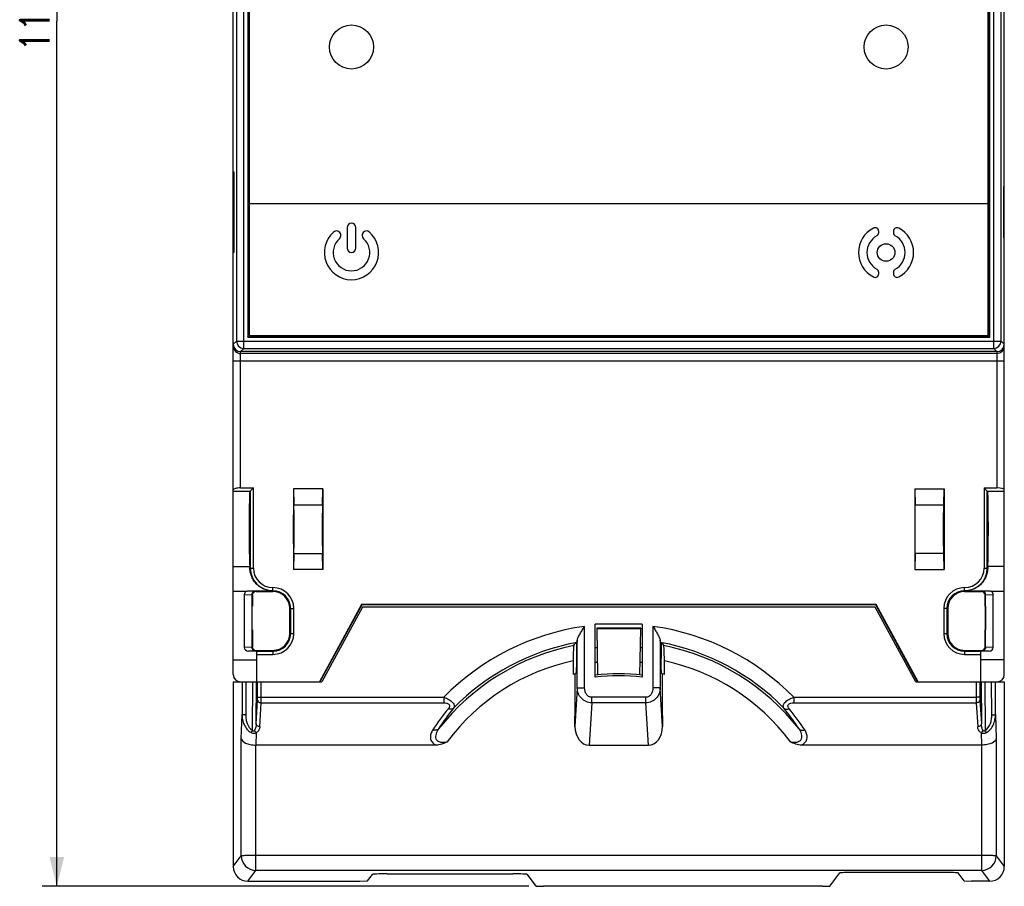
# Model space of a CAD drawing. Header units: millimetres. Extents: x 0 to 420, y 0 to 297.
# Tile 3 of 8: x 100 to 167, y 106 to 165. Entities that reach past the tile are written whole.
import ezdxf

# ---------------------------------------------------------------- set-up
doc = ezdxf.new("R2010")
doc.units = ezdxf.units.MM
doc.header["$LTSCALE"] = 23.1
doc.layers.get('0').update_dxf_attribs({"linetype": 'CONTINUOUS'})
doc.layers.add('02___PRT_ALL_AXES', color=7, linetype='CONTINUOUS')
doc.styles.get("Standard").update_dxf_attribs({"font": 'SIMPLEX.SHX', "width": 0.8})
doc.dimstyles.new('DIMSTYLE_1', dxfattribs={"dimtxt": 2, "dimasz": 2, "dimexe": 1, "dimexo": 1, "dimgap": 0.5, "dimtad": 1, "dimdec": 0, "dimdsep": 46, "dimtxsty": 'Standard', "dimblk": '_FILLED', "dimblk1": '_FILLED', "dimblk2": '_FILLED', "dimcen": 0.09, "dimazin": 2, "dimtp": 0.3, "dimtm": 0.3, "dimtfac": 1, "dimtdec": 0, "dimtofl": 0, "dimtmove": 0, "dimatfit": 3, "dimldrblk": '_FILLED', "dimfxl": 0, "dimtolj": 1, "dimarcsym": 0})

# ---------------------------------------------------------------- blocks, each defined once
blk = doc.blocks.new('_FILLED')
at = {"color": 0, "linetype": 'ByBlock'}
blk.add_solid([(0, 0), (-1, 0.25), (-1, -0.25)], dxfattribs=at)
blk = doc.blocks.new('*D1')
at = {"color": 8}
for p, q in [((126.119, 223.664), (101.727, 223.664)), ((102.727, 223.664), (102.727, 164.74)), ((102.727, 105.815), (102.727, 164.74)), ((134.872, 105.815), (101.727, 105.815))]:
    blk.add_line(p, q, dxfattribs=at)
at = {"color": 8, "xscale": 2, "yscale": 2, "zscale": 2}
for p, rotation in [((102.727, 223.664), 90), ((102.727, 105.815), 270)]:
    blk.add_blockref('_FILLED', p, dxfattribs=dict(at, rotation=rotation))
at = {"color": 8, "insert": (100.227, 164.74), "char_height": 2, "width": 4.8, "attachment_point": 2, "rotation": 90, "line_spacing_factor": 0.9}
blk.add_mtext('118', dxfattribs=at)

msp = doc.modelspace()

# ---------------------------------------------------------------- linework, layer by layer
at = {"color": 7}
for p, q in [((114.737, 120.24), (114.737, 209.24)), ((167.237, 120.24), (167.237, 209.24)), ((114.955, 186.521), (114.955, 142.958)), ((115.455, 142.458), (115.455, 187.021)), ((166.518, 142.458), (166.518, 187.021)), ((167.018, 142.958), (167.018, 186.521)), ((115.728, 186.248), (115.728, 143.231)), ((115.737, 186.24), (115.737, 143.24)), ((115.837, 143.34), (115.837, 186.14)), ((166.137, 143.34), (166.137, 186.14)), ((166.237, 143.24), (166.237, 186.24)), ((166.245, 143.231), (166.245, 186.248)), ((114.751, 148.99), (114.751, 154.49)), ((114.751, 154.49), (114.786, 154.49)), ((114.786, 154.49), (114.786, 148.99)), ((167.223, 153.49), (167.188, 153.49)), ((167.188, 153.49), (167.188, 149.99)), ((167.223, 149.99), (167.223, 153.49)), ((115.837, 152.33), (166.137, 152.33)), ((122.487, 150.69), (122.487, 149.29)), ((123.087, 149.29), (123.087, 150.69)), ((158.687, 150.346), (158.687, 150.431)), ((159.687, 150.431), (159.687, 150.346)), ((167.188, 149.99), (167.223, 149.99)), ((114.786, 148.99), (114.751, 148.99)), ((158.687, 147.548), (158.687, 147.633)), ((159.687, 147.633), (159.687, 147.548)), ((114.955, 142.958), (114.737, 142.74)), ((114.955, 142.958), (167.018, 142.958)), ((115.728, 143.231), (115.737, 143.24)), ((115.728, 143.231), (166.245, 143.231)), ((115.737, 143.24), (166.237, 143.24)), ((115.837, 143.34), (166.137, 143.34)), ((166.245, 143.231), (166.237, 143.24)), ((167.018, 142.958), (167.237, 142.74)), ((115.455, 142.458), (115.237, 142.24)), ((115.237, 132.954), (115.237, 142.24)), ((166.737, 142.24), (115.237, 142.24)), ((115.455, 142.458), (166.518, 142.458)), ((166.518, 142.458), (166.737, 142.24)), ((166.737, 142.24), (166.737, 132.954)), ((114.737, 141.609), (167.237, 141.609)), ((166.737, 142.109), (115.237, 142.109)), ((115.237, 132.954), (116.111, 132.954)), ((115.897, 132.741), (116.111, 132.954)), ((116.111, 127.49), (116.111, 132.954)), ((120.837, 132.89), (118.837, 132.89)), ((118.837, 132.89), (118.864, 131.788)), ((118.837, 132.89), (118.837, 127.39)), ((120.81, 131.788), (120.837, 132.89)), ((120.837, 132.89), (120.837, 127.39)), ((161.137, 132.89), (163.137, 132.89)), ((161.137, 132.89), (161.164, 131.788)), ((161.137, 132.89), (161.137, 127.39)), ((163.11, 131.788), (163.137, 132.89)), ((163.137, 132.89), (163.137, 127.39)), ((165.863, 132.954), (166.737, 132.954)), ((166.076, 132.741), (165.863, 132.954)), ((165.863, 132.954), (165.863, 127.49)), ((114.737, 132.74), (115.897, 132.74)), ((115.897, 132.741), (115.897, 127.49)), ((115.897, 132.741), (115.897, 132.74)), ((166.077, 132.74), (166.076, 132.741)), ((166.076, 127.49), (166.076, 132.741)), ((166.077, 132.74), (167.237, 132.74)), ((115.866, 131.809), (115.867, 131.809)), ((120.81, 131.788), (118.864, 131.788)), ((163.11, 131.788), (161.164, 131.788)), ((118.864, 128.492), (118.837, 127.39)), ((118.864, 128.492), (120.81, 128.492)), ((120.837, 127.39), (120.81, 128.492)), ((161.164, 128.492), (161.137, 127.39)), ((163.11, 128.492), (161.164, 128.492)), ((163.137, 127.39), (163.11, 128.492)), ((166.107, 128.47), (166.106, 128.47)), ((114.737, 127.6), (115.858, 127.6)), ((115.864, 127.49), (116.111, 127.49)), ((120.837, 127.39), (118.837, 127.39)), ((161.137, 127.39), (163.137, 127.39)), ((165.863, 127.49), (166.11, 127.49)), ((167.237, 127.6), (166.116, 127.6)), ((117.437, 125.89), (117.437, 126.164)), ((164.537, 125.89), (164.537, 126.164)), ((115.603, 125.89), (114.737, 125.89)), ((115.489, 125.69), (116.006, 125.672)), ((115.489, 125.69), (115.489, 122.09)), ((115.771, 125.938), (117.437, 125.938)), ((115.771, 125.938), (116.255, 125.921)), ((116.006, 125.67), (116.037, 125.64)), ((116.006, 125.67), (116.006, 122.109)), ((116.037, 125.64), (116.037, 124.89)), ((116.255, 125.921), (116.287, 125.89)), ((116.287, 125.89), (117.437, 125.89)), ((164.537, 125.938), (166.202, 125.938)), ((164.537, 125.89), (165.687, 125.89)), ((165.718, 125.921), (165.687, 125.89)), ((165.718, 125.921), (166.202, 125.938)), ((165.967, 125.67), (165.937, 125.64)), ((165.937, 124.89), (165.937, 125.64)), ((165.967, 125.672), (166.485, 125.69)), ((165.967, 122.109), (165.967, 125.67)), ((167.237, 125.89), (166.371, 125.89)), ((166.485, 122.09), (166.485, 125.69)), ((116.037, 124.89), (116.017, 124.89)), ((116.017, 123.29), (116.017, 124.89)), ((118.587, 124.74), (118.861, 124.74)), ((118.587, 123.04), (118.587, 124.74)), ((118.647, 123.04), (118.647, 124.74)), ((118.861, 123.04), (118.861, 124.74)), ((123.471, 125.017), (120.606, 119.74)), ((123.487, 124.99), (120.637, 119.74)), ((123.528, 124.84), (120.759, 119.74)), ((123.536, 124.84), (120.767, 119.74)), ((158.502, 125.017), (123.471, 125.017)), ((123.471, 125.017), (123.487, 124.99)), ((158.486, 124.99), (123.487, 124.99)), ((158.438, 124.84), (123.536, 124.84)), ((161.207, 119.74), (158.438, 124.84)), ((161.215, 119.74), (158.446, 124.84)), ((158.502, 125.017), (158.486, 124.99)), ((161.337, 119.74), (158.486, 124.99)), ((161.367, 119.74), (158.502, 125.017)), ((163.387, 124.74), (163.113, 124.74)), ((163.113, 124.74), (163.113, 123.04)), ((163.326, 124.74), (163.326, 123.04)), ((163.387, 124.74), (163.387, 123.04)), ((165.937, 124.89), (165.956, 124.89)), ((165.956, 124.89), (165.956, 123.29)), ((138.661, 119.328), (138.661, 123.522)), ((142.587, 123.662), (139.387, 123.662)), ((139.387, 120.065), (139.387, 123.662)), ((142.487, 123.39), (139.487, 123.39)), ((139.487, 123.39), (139.487, 123.363)), ((142.487, 123.363), (139.487, 123.363)), ((139.487, 123.363), (139.542, 120.212)), ((142.432, 120.212), (142.487, 123.363)), ((142.487, 123.39), (142.487, 123.363)), ((142.587, 123.662), (142.587, 120.065)), ((143.312, 123.522), (143.312, 119.328)), ((116.037, 123.29), (116.017, 123.29)), ((116.037, 123.29), (116.037, 122.14)), ((118.587, 123.04), (118.861, 123.04)), ((163.113, 123.04), (163.387, 123.04)), ((165.937, 123.29), (165.956, 123.29)), ((165.937, 122.14), (165.937, 123.29)), ((116.006, 122.107), (115.489, 122.09)), ((116.006, 122.109), (116.037, 122.14)), ((137.929, 122.217), (137.986, 122.334)), ((138.139, 122.421), (138.108, 122.357)), ((138.108, 122.357), (138.108, 121.342)), ((138.162, 119.324), (138.162, 122.577)), ((143.812, 122.577), (143.812, 119.324)), ((143.835, 122.421), (143.865, 122.357)), ((143.865, 122.357), (143.865, 121.342)), ((144.044, 122.217), (143.987, 122.334)), ((165.967, 122.109), (165.937, 122.14)), ((166.485, 122.09), (165.967, 122.107)), ((116.255, 121.858), (115.768, 121.842)), ((116.337, 121.842), (115.768, 121.842)), ((116.255, 121.858), (116.287, 121.89)), ((116.287, 121.89), (117.437, 121.89)), ((116.337, 119.74), (116.337, 121.842)), ((116.337, 121.83), (117.437, 121.83)), ((116.337, 121.616), (117.437, 121.616)), ((117.437, 121.89), (117.437, 121.616)), ((164.537, 121.89), (165.687, 121.89)), ((164.537, 121.89), (164.537, 121.616)), ((164.537, 121.83), (165.637, 121.83)), ((164.537, 121.616), (165.637, 121.616)), ((166.205, 121.842), (165.637, 121.842)), ((165.637, 119.74), (165.637, 121.842)), ((165.718, 121.858), (165.687, 121.89)), ((166.205, 121.842), (165.718, 121.858)), ((114.737, 121.24), (116.337, 121.24)), ((137.882, 121.181), (137.882, 120.244)), ((144.092, 120.244), (144.092, 121.181)), ((167.237, 121.24), (165.637, 121.24)), ((138.003, 120.272), (138.003, 117.432)), ((143.97, 120.272), (143.984, 120.269)), ((143.97, 117.432), (143.97, 120.272)), ((114.736, 119.74), (120.767, 119.74)), ((114.736, 119.74), (114.736, 107.164)), ((115.346, 119.74), (115.336, 117.53)), ((115.596, 119.74), (115.586, 117.488)), ((116.042, 116.425), (116.073, 119.74)), ((116.296, 116.875), (116.323, 119.74)), ((116.399, 118.69), (116.399, 119.74)), ((116.649, 118.692), (116.649, 119.74)), ((161.207, 119.74), (167.238, 119.74)), ((165.324, 119.74), (165.324, 118.692)), ((165.574, 119.74), (165.574, 118.69)), ((165.651, 119.74), (165.677, 116.875)), ((165.901, 119.74), (165.931, 116.425)), ((166.387, 117.488), (166.377, 119.74)), ((166.637, 117.53), (166.627, 119.74)), ((167.238, 119.74), (167.238, 107.164)), ((116.649, 118.692), (129.068, 118.692)), ((129.068, 118.692), (129.068, 118.311)), ((138.162, 119.324), (138.003, 116.704)), ((142.829, 118.692), (139.145, 118.692)), ((139.145, 118.311), (139.145, 118.692)), ((142.829, 118.311), (142.829, 118.692)), ((143.97, 116.704), (143.812, 119.324)), ((152.905, 118.692), (165.324, 118.692)), ((152.905, 118.692), (152.905, 118.311)), ((116.296, 116.875), (116.395, 118.5)), ((116.546, 116.687), (116.644, 118.311)), ((116.644, 118.311), (129.068, 118.311)), ((139.145, 118.311), (138.971, 115.432)), ((142.829, 118.311), (139.145, 118.311)), ((143.003, 115.432), (142.829, 118.311)), ((152.905, 118.311), (165.329, 118.311)), ((165.329, 118.311), (165.427, 116.687)), ((165.579, 118.5), (165.677, 116.875)), ((115.286, 115.883), (115.336, 117.53)), ((138.005, 117.432), (138.003, 117.432)), ((138.005, 117.432), (138.003, 117.407)), ((138.003, 116.704), (138.003, 117.407)), ((143.969, 117.432), (143.97, 117.432)), ((143.969, 117.432), (143.97, 117.407)), ((143.97, 117.407), (143.97, 116.704)), ((166.637, 117.53), (166.687, 115.883)), ((116.295, 115.432), (116.321, 116.283)), ((165.653, 116.283), (165.678, 115.432)), ((115.286, 107.898), (115.286, 115.883)), ((116.286, 106.898), (116.286, 115.432)), ((128.544, 115.432), (116.295, 115.432)), ((138.971, 115.432), (143.003, 115.432)), ((165.678, 115.432), (153.429, 115.432)), ((165.688, 115.432), (165.688, 106.898)), ((166.687, 115.883), (166.687, 107.898)), ((114.736, 107.164), (115.286, 107.898)), ((165.688, 107.906), (116.286, 107.906)), ((166.687, 107.898), (167.238, 107.164)), ((115.735, 106.164), (116.286, 106.898)), ((165.688, 106.898), (116.286, 106.898)), ((123.877, 106.182), (124.211, 106.628)), ((125.211, 106.662), (133.763, 106.662)), ((135.359, 105.833), (134.762, 106.628)), ((155.368, 105.833), (156.036, 106.724)), ((163.088, 106.758), (157.036, 106.758)), ((164.494, 106.182), (164.087, 106.724)), ((165.688, 106.898), (166.238, 106.164)), ((115.735, 106.164), (123.364, 106.164)), ((123.364, 106.164), (123.877, 106.182)), ((164.494, 106.182), (165.007, 106.164)), ((166.238, 106.164), (165.007, 106.164)), ((135.359, 105.833), (135.872, 105.815)), ((154.855, 105.815), (135.872, 105.815)), ((154.855, 105.815), (155.368, 105.833))]:
    msp.add_line(p, q, dxfattribs=at)
for centre in [(122.787, 162.99), (159.187, 162.99)]:
    msp.add_circle(centre, 1.5, dxfattribs=at)
for centre, radius, start, end in [((122.787, 150.69), 0.3, 0, 180), ((122.787, 148.99), 1.85, 131.15994, 48.84006), ((121.767, 150.157), 0.3, 311.15994, 131.15994), ((123.807, 150.157), 0.3, 48.84006, 228.84006), ((159.187, 148.99), 1.875, 117.48643, 242.51357), ((158.437, 150.431), 0.25, 0, 117.48643), ((158.437, 150.346), 0.25, 298.93853, 360), ((159.937, 150.431), 0.25, 62.51357, 180), ((159.937, 150.346), 0.25, 180, 241.06147), ((159.187, 148.99), 1.875, 297.48643, 62.51357), ((122.787, 148.99), 1.25, 131.15994, 48.84006), ((159.187, 148.99), 1.3, 118.93853, 241.06147), ((159.187, 148.99), 1.3, 298.93853, 61.06147), ((122.787, 149.29), 0.3, 180, 360), ((158.437, 147.548), 0.25, 242.51357, 360), ((158.437, 147.633), 0.25, 0, 61.06147), ((159.937, 147.633), 0.25, 118.93853, 180), ((159.937, 147.548), 0.25, 180, 297.48643), ((115.455, 142.958), 0.5, 180.02097, 269.97903), ((166.518, 142.958), 0.5, 270.02097, 359.97903), ((115.237, 142.609), 0.5, 180.00486, 270.00486), ((166.737, 142.609), 0.5, 269.99514, 359.99513), ((117.437, 127.49), 1.54, 180, 270), ((117.437, 127.49), 1.326, 180, 270), ((164.537, 127.49), 1.54, 270, 360), ((164.537, 127.49), 1.326, 270, 360), ((117.437, 124.74), 1.424, 0, 90), ((164.537, 124.74), 1.424, 90, 180), ((117.437, 124.74), 1.21, 0, 90), ((117.437, 124.74), 1.15, 0, 90), ((164.537, 124.74), 1.21, 90, 180), ((164.537, 124.74), 1.15, 90, 180), ((140.987, 106.962), 16.723, 97.99377, 135.45505), ((140.987, 106.962), 16.723, 44.54495, 82.00623), ((117.437, 123.04), 1.424, 270, 360), ((117.437, 123.04), 1.21, 270, 360), ((117.437, 123.04), 1.15, 270, 360), ((164.537, 123.04), 1.424, 180, 270), ((164.537, 123.04), 1.21, 180, 270), ((164.537, 123.04), 1.15, 180, 270), ((140.987, 106.939), 15.58, 101.31601, 141.97586), ((140.987, 106.954), 15.727, 100.43258, 135.66243), ((140.987, 106.949), 15.676, 100.58168, 101.0344), ((140.987, 106.64), 15.5, 95.46786, 95.92496), ((140.987, 106.64), 15.5, 84.07504, 84.53214), ((140.987, 106.954), 15.727, 44.33757, 79.56742), ((140.987, 106.949), 15.676, 78.9656, 79.41832), ((140.987, 106.939), 15.58, 38.02413, 78.68399), ((140.987, 106.932), 14.584, 102.29259, 143.2281), ((140.987, 106.64), 14.5, 95.77874, 96.3352), ((140.987, 106.64), 14.5, 83.6648, 84.22126), ((140.987, 106.932), 14.584, 36.77191, 77.70741), ((115.237, 120.24), 0.5, 180, 270), ((140.987, 106.931), 13.67, 102.6061, 103.12917), ((140.987, 106.79), 13.5, 83.19318, 96.80682), ((140.987, 106.962), 13.2, 83.0381, 96.9619), ((140.987, 106.931), 13.67, 76.87083, 77.33578), ((166.737, 120.24), 0.5, 270, 360), ((141.225, 108.134), 15.36, 140.44434, 147.1496), ((141.223, 108.51), 14.863, 140.59418, 147.31289), ((140.74, 108.502), 14.876, 32.69005, 39.40288), ((140.738, 108.127), 15.373, 32.85327, 39.55278), ((116.287, 107.899), 1.001, 180.05718, 269.94607), ((165.687, 107.899), 1.001, 270.05391, 359.94285)]:
    msp.add_arc(centre, radius, start, end, dxfattribs=at)
for centre, major_axis, ratio, start_param, end_param in [((115.237, 142.74), (0.354, 0.354), 0.999695, 2.356347, 3.926839), ((115.237, 142.74), (0, 0.5), 0.999848, 7.853982, 9.424778), ((166.737, 142.74), (0.354, -0.354), 0.999695, -0.785246, 0.785246), ((166.737, 142.74), (0, -0.5), 0.999848, 6.283185, 7.853982), ((115.237, 132.821), (0.5, 0), 0.266291, 1.570796, 3.141593), ((166.737, 132.821), (0.5, 0), 0.266291, 0, 1.570796), ((115.867, 130.14), (0, 2.6), 0.017455, 0, 2.925758), ((166.106, 130.14), (0, 2.6), 0.017455, -2.925758, 0), ((115.867, 130.14), (0, 1.67), 0.017458, 0.012004, 6.265729), ((118.859, 130.14), (0, 1.75), 0.008727, -2.798889, -0.342703), ((120.815, 130.14), (0, 1.75), 0.008727, 0.342703, 2.798889), ((161.159, 130.14), (0, 1.75), 0.008727, -2.798889, -0.342703), ((163.115, 130.14), (0, 1.75), 0.008727, 0.342703, 2.798889), ((166.107, 130.14), (0, 1.67), 0.017458, -3.129589, 3.124137), ((115.85, 125.646), (0, 2), 0.017455, -0.398523, -0.215835), ((166.123, 125.646), (0, 2), 0.017455, 0.215835, 0.398523), ((115.77, 125.688), (0.281, -0.009), 0.888006, 2.238766, 3.171534), ((116.265, 125.662), (0.24, -0.102), 0.952438, -2.763089, -2.755372), ((116.287, 125.64), (0.177, -0.177), 0.999695, 2.356347, 3.926839), ((165.687, 125.64), (-0.177, -0.177), 0.999695, 2.356347, 3.926839), ((165.708, 125.662), (0.24, 0.102), 0.952438, -0.38622, -0.378503), ((166.203, 125.688), (0.281, 0.009), 0.888006, -0.029941, 0.902827), ((115.77, 122.092), (0.281, 0.009), 0.888006, 3.111651, 4.674426), ((116.265, 122.118), (0.24, 0.102), 0.952438, 2.755372, 2.763089), ((116.287, 122.14), (0.177, 0.177), 0.999695, 2.356347, 3.926839), ((165.687, 122.14), (-0.177, 0.177), 0.999695, 2.356347, 3.926839), ((165.708, 122.118), (0.24, -0.102), 0.952438, 0.378503, 0.38622), ((166.203, 122.092), (0.281, -0.009), 0.888006, -1.532833, 0.029941), ((143.413, 107.833), (11.129, 11.126), 0.845283, 1.245642, 1.249547), ((138.56, 107.833), (11.129, -11.126), 0.845283, 1.892046, 1.89595), ((139.005, 116.749), (0.08, 1.316), 0.758685, -4.631961, -3.095232), ((142.969, 116.749), (-0.08, 1.316), 0.758685, -3.187954, -1.651224), ((116.312, 116.749), (0.04, 1.317), 0.759135, -3.127545, -3.118402), ((165.661, 116.749), (-0.04, 1.317), 0.759135, -3.164784, -3.15564), ((115.736, 107.164), (0.727, 0.688), 0.999314, 2.384293, 3.954404), ((125.211, 106.627), (1, 0), 0.034911, 1.570796, 3.115413), ((133.763, 106.627), (1, 0), 0.034911, 0.02618, 1.570796), ((157.036, 106.723), (1, 0), 0.034911, 1.570796, 3.115413), ((163.088, 106.723), (1, 0), 0.034911, 0.02618, 1.570796), ((166.237, 107.164), (0.727, -0.688), 0.999314, -0.812811, 0.7573)]:
    msp.add_ellipse(centre, major_axis=major_axis, ratio=ratio, start_param=start_param, end_param=end_param, dxfattribs=at)
for centre in [(118.859, 130.14), (163.115, 130.14)]:
    msp.add_ellipse(centre, major_axis=(0, 1.3), ratio=0.008727, dxfattribs=at)
for points, knots in [([(117.437, 125.938), (117.315, 125.938), (117.072, 125.966), (116.728, 126.092), (116.428, 126.291), (116.189, 126.541), (116.022, 126.814), (115.924, 127.075), (115.877, 127.299), (115.866, 127.432), (115.864, 127.49)], [0, 0, 0, 0, 0.149254, 0.298161, 0.445512, 0.588063, 0.720116, 0.835403, 0.929513, 1, 1, 1, 1]), ([(166.11, 127.49), (166.107, 127.432), (166.096, 127.299), (166.05, 127.075), (165.951, 126.814), (165.785, 126.541), (165.546, 126.291), (165.245, 126.092), (164.902, 125.966), (164.658, 125.938), (164.537, 125.938)], [0, 0, 0, 0, 0.070487, 0.164597, 0.279884, 0.411937, 0.554488, 0.701839, 0.850746, 1, 1, 1, 1]), ([(115.603, 125.89), (115.628, 125.905), (115.682, 125.929), (115.742, 125.938), (115.771, 125.938)], [0, 0, 0, 0, 0.499667, 1, 1, 1, 1]), ([(116.006, 125.672), (116.006, 125.705), (116.02, 125.771), (116.076, 125.853), (116.159, 125.908), (116.223, 125.921), (116.255, 125.921)], [0, 0, 0, 0, 0.253336, 0.504858, 0.753538, 1, 1, 1, 1]), ([(165.967, 125.672), (165.967, 125.705), (165.953, 125.771), (165.897, 125.853), (165.815, 125.908), (165.75, 125.921), (165.718, 125.921)], [0, 0, 0, 0, 0.253336, 0.504858, 0.753538, 1, 1, 1, 1]), ([(166.202, 125.938), (166.232, 125.938), (166.291, 125.929), (166.346, 125.905), (166.371, 125.89)], [0, 0, 0, 0, 0.500333, 1, 1, 1, 1]), ([(138.162, 122.577), (138.164, 122.608), (138.183, 122.677), (138.226, 122.782), (138.283, 122.896), (138.374, 123.06), (138.501, 123.269), (138.607, 123.437), (138.661, 123.522)], [0, 0, 0, 0, 0.088609, 0.196044, 0.316342, 0.445218, 0.718001, 1, 1, 1, 1]), ([(143.312, 123.522), (143.367, 123.437), (143.473, 123.269), (143.6, 123.06), (143.69, 122.896), (143.747, 122.782), (143.79, 122.677), (143.809, 122.608), (143.812, 122.577)], [0, 0, 0, 0, 0.281956, 0.554745, 0.683613, 0.803922, 0.911363, 1, 1, 1, 1]), ([(116.255, 121.858), (116.223, 121.858), (116.159, 121.871), (116.076, 121.926), (116.02, 122.009), (116.006, 122.074), (116.006, 122.107)], [0, 0, 0, 0, 0.246462, 0.495142, 0.746664, 1, 1, 1, 1]), ([(137.929, 122.217), (137.927, 122.212), (137.924, 122.199), (137.917, 122.163), (137.909, 122.096), (137.901, 121.995), (137.895, 121.866), (137.889, 121.715), (137.883, 121.484), (137.882, 121.304), (137.882, 121.181)], [0, 0, 0, 0, 0.014826, 0.037808, 0.107698, 0.207321, 0.333023, 0.480344, 0.64426, 1, 1, 1, 1]), ([(138.162, 122.577), (138.16, 122.557), (138.157, 122.523), (138.152, 122.477), (138.146, 122.444), (138.142, 122.427), (138.139, 122.421)], [0, 0, 0, 0, 0.368297, 0.660511, 0.871683, 1, 1, 1, 1]), ([(143.835, 122.421), (143.832, 122.427), (143.827, 122.444), (143.822, 122.477), (143.816, 122.523), (143.813, 122.557), (143.812, 122.577)], [0, 0, 0, 0, 0.128317, 0.339489, 0.631703, 1, 1, 1, 1]), ([(144.092, 121.181), (144.092, 121.304), (144.09, 121.484), (144.085, 121.715), (144.079, 121.866), (144.072, 121.995), (144.064, 122.096), (144.057, 122.163), (144.05, 122.199), (144.046, 122.212), (144.044, 122.217)], [0, 0, 0, 0, 0.355744, 0.519662, 0.666983, 0.792683, 0.892304, 0.962192, 0.985174, 1, 1, 1, 1]), ([(165.967, 122.107), (165.967, 122.074), (165.953, 122.009), (165.897, 121.926), (165.815, 121.871), (165.75, 121.858), (165.718, 121.858)], [0, 0, 0, 0, 0.253336, 0.504858, 0.753538, 1, 1, 1, 1]), ([(138.108, 121.342), (138.108, 121.277), (138.107, 121.147), (138.105, 120.959), (138.1, 120.785), (138.094, 120.63), (138.087, 120.516), (138.081, 120.439), (138.077, 120.394), (138.072, 120.357), (138.067, 120.33), (138.063, 120.312), (138.059, 120.303), (138.056, 120.301)], [0, 0, 0, 0, 0.188566, 0.37084, 0.540031, 0.690148, 0.815517, 0.86735, 0.911206, 0.946654, 0.973307, 0.990983, 1, 1, 1, 1]), ([(143.917, 120.301), (143.915, 120.303), (143.911, 120.312), (143.906, 120.33), (143.901, 120.357), (143.897, 120.394), (143.892, 120.439), (143.886, 120.516), (143.879, 120.63), (143.873, 120.785), (143.869, 120.959), (143.866, 121.147), (143.865, 121.277), (143.865, 121.342)], [0, 0, 0, 0, 0.009017, 0.026693, 0.053346, 0.088794, 0.13265, 0.184483, 0.309852, 0.459969, 0.62916, 0.811434, 1, 1, 1, 1]), ([(116.395, 118.5), (116.396, 118.513), (116.398, 118.576), (116.399, 118.64), (116.399, 118.69)], [0, 0, 0, 0, 0.20743, 1, 1, 1, 1]), ([(116.399, 118.69), (116.402, 118.691), (116.409, 118.691), (116.425, 118.691), (116.448, 118.691), (116.493, 118.692), (116.561, 118.692), (116.618, 118.692), (116.649, 118.692)], [0, 0, 0, 0, 0.027923, 0.09067, 0.186175, 0.310757, 0.628967, 1, 1, 1, 1]), ([(116.644, 118.311), (116.645, 118.338), (116.648, 118.465), (116.649, 118.592), (116.649, 118.692)], [0, 0, 0, 0, 0.207363, 1, 1, 1, 1]), ([(129.068, 118.692), (129.189, 118.653), (129.36, 118.579), (129.558, 118.448), (129.672, 118.344), (129.75, 118.236), (129.787, 118.129), (129.783, 118.028), (129.756, 117.97), (129.738, 117.945)], [0, 0, 0, 0, 0.334675, 0.488454, 0.624682, 0.739806, 0.83553, 0.919033, 1, 1, 1, 1]), ([(138.162, 119.324), (138.166, 119.325), (138.182, 119.325), (138.213, 119.326), (138.26, 119.327), (138.321, 119.327), (138.395, 119.328), (138.51, 119.328), (138.599, 119.328), (138.661, 119.328)], [0, 0, 0, 0, 0.027923, 0.09067, 0.186175, 0.310757, 0.460102, 0.628967, 1, 1, 1, 1]), ([(139.145, 118.311), (139.013, 118.313), (138.748, 118.372), (138.423, 118.607), (138.214, 118.941), (138.164, 119.198), (138.162, 119.324)], [0, 0, 0, 0, 0.255445, 0.507671, 0.755344, 1, 1, 1, 1]), ([(139.145, 118.692), (139.108, 118.692), (139.034, 118.703), (138.899, 118.765), (138.768, 118.902), (138.68, 119.107), (138.661, 119.255), (138.661, 119.328)], [0, 0, 0, 0, 0.125322, 0.25071, 0.500034, 0.749862, 1, 1, 1, 1]), ([(143.312, 119.328), (143.312, 119.255), (143.293, 119.107), (143.206, 118.902), (143.074, 118.765), (142.939, 118.703), (142.865, 118.692), (142.829, 118.692)], [0, 0, 0, 0, 0.25026, 0.500188, 0.749326, 0.87464, 1, 1, 1, 1]), ([(143.812, 119.324), (143.809, 119.198), (143.759, 118.941), (143.55, 118.607), (143.226, 118.372), (142.961, 118.313), (142.829, 118.311)], [0, 0, 0, 0, 0.244812, 0.492546, 0.744583, 1, 1, 1, 1]), ([(143.812, 119.324), (143.807, 119.325), (143.792, 119.325), (143.761, 119.326), (143.714, 119.327), (143.652, 119.327), (143.579, 119.328), (143.464, 119.328), (143.374, 119.328), (143.312, 119.328)], [0, 0, 0, 0, 0.027923, 0.09067, 0.186175, 0.310757, 0.460102, 0.628967, 1, 1, 1, 1]), ([(152.235, 117.945), (152.218, 117.97), (152.19, 118.028), (152.186, 118.129), (152.224, 118.236), (152.301, 118.344), (152.415, 118.448), (152.613, 118.579), (152.785, 118.653), (152.905, 118.692)], [0, 0, 0, 0, 0.080967, 0.164471, 0.260195, 0.375318, 0.511546, 0.665326, 1, 1, 1, 1]), ([(165.574, 118.69), (165.572, 118.691), (165.564, 118.691), (165.549, 118.691), (165.525, 118.691), (165.48, 118.692), (165.413, 118.692), (165.355, 118.692), (165.324, 118.692)], [0, 0, 0, 0, 0.027923, 0.09067, 0.186174, 0.310757, 0.628967, 1, 1, 1, 1]), ([(165.324, 118.692), (165.324, 118.657), (165.325, 118.53), (165.326, 118.403), (165.329, 118.311)], [0, 0, 0, 0, 0.280706, 1, 1, 1, 1]), ([(165.574, 118.69), (165.574, 118.672), (165.575, 118.609), (165.576, 118.545), (165.579, 118.5)], [0, 0, 0, 0, 0.280692, 1, 1, 1, 1]), ([(116.395, 118.5), (116.396, 118.475), (116.412, 118.424), (116.47, 118.363), (116.551, 118.322), (116.613, 118.312), (116.644, 118.311)], [0, 0, 0, 0, 0.216946, 0.456289, 0.720784, 1, 1, 1, 1]), ([(129.068, 118.311), (129.14, 118.311), (129.246, 118.302), (129.372, 118.254), (129.441, 118.198), (129.471, 118.123), (129.461, 118.047), (129.429, 117.978), (129.399, 117.936), (129.382, 117.916)], [0, 0, 0, 0, 0.306341, 0.448281, 0.571349, 0.677101, 0.779383, 0.886517, 1, 1, 1, 1]), ([(152.591, 117.916), (152.574, 117.936), (152.544, 117.978), (152.512, 118.047), (152.503, 118.123), (152.532, 118.198), (152.602, 118.254), (152.727, 118.302), (152.834, 118.311), (152.905, 118.311)], [0, 0, 0, 0, 0.113484, 0.220618, 0.3229, 0.428652, 0.551719, 0.69366, 1, 1, 1, 1]), ([(165.579, 118.5), (165.578, 118.475), (165.561, 118.424), (165.503, 118.363), (165.423, 118.322), (165.361, 118.312), (165.329, 118.311)], [0, 0, 0, 0, 0.216946, 0.456289, 0.720784, 1, 1, 1, 1]), ([(115.586, 117.488), (115.554, 117.489), (115.496, 117.491), (115.42, 117.498), (115.369, 117.509), (115.344, 117.52), (115.336, 117.527), (115.336, 117.53)], [0, 0, 0, 0, 0.365445, 0.678797, 0.896657, 0.961757, 1, 1, 1, 1]), ([(115.336, 117.53), (115.336, 117.41), (115.359, 117.168), (115.468, 116.822), (115.658, 116.511), (115.845, 116.35), (115.95, 116.293)], [0, 0, 0, 0, 0.250272, 0.500463, 0.750461, 1, 1, 1, 1]), ([(115.586, 117.488), (115.585, 117.389), (115.601, 117.188), (115.7, 116.804), (115.874, 116.53), (116.042, 116.425)], [0, 0, 0, 0, 0.25126, 0.502656, 1, 1, 1, 1]), ([(129.738, 117.945), (129.718, 117.928), (129.667, 117.9), (129.579, 117.882), (129.482, 117.887), (129.415, 117.904), (129.382, 117.916)], [0, 0, 0, 0, 0.217201, 0.453742, 0.714999, 1, 1, 1, 1]), ([(152.235, 117.945), (152.256, 117.928), (152.306, 117.9), (152.394, 117.882), (152.492, 117.887), (152.558, 117.904), (152.591, 117.916)], [0, 0, 0, 0, 0.217209, 0.45375, 0.715004, 1, 1, 1, 1]), ([(165.931, 116.425), (166.099, 116.53), (166.274, 116.805), (166.372, 117.188), (166.388, 117.389), (166.387, 117.488)], [0, 0, 0, 0, 0.497533, 0.748868, 1, 1, 1, 1]), ([(166.024, 116.293), (166.129, 116.35), (166.316, 116.511), (166.505, 116.822), (166.614, 117.169), (166.638, 117.41), (166.637, 117.53)], [0, 0, 0, 0, 0.249687, 0.499742, 0.749878, 1, 1, 1, 1]), ([(166.387, 117.488), (166.419, 117.489), (166.477, 117.491), (166.554, 117.498), (166.605, 117.509), (166.63, 117.52), (166.637, 117.527), (166.637, 117.53)], [0, 0, 0, 0, 0.365445, 0.678796, 0.896656, 0.961756, 1, 1, 1, 1]), ([(116.296, 116.875), (116.294, 116.8), (116.28, 116.687), (116.237, 116.541), (116.203, 116.471), (116.182, 116.439)], [0, 0, 0, 0, 0.495197, 0.74546, 1, 1, 1, 1]), ([(116.546, 116.687), (116.514, 116.688), (116.453, 116.698), (116.372, 116.739), (116.314, 116.799), (116.298, 116.851), (116.296, 116.875)], [0, 0, 0, 0, 0.279216, 0.54371, 0.783054, 1, 1, 1, 1]), ([(116.546, 116.687), (116.542, 116.613), (116.499, 116.455), (116.39, 116.331), (116.321, 116.283)], [0, 0, 0, 0, 0.470537, 1, 1, 1, 1]), ([(165.677, 116.875), (165.676, 116.851), (165.659, 116.799), (165.602, 116.739), (165.521, 116.698), (165.459, 116.688), (165.427, 116.687)], [0, 0, 0, 0, 0.216946, 0.45629, 0.720784, 1, 1, 1, 1]), ([(165.653, 116.283), (165.584, 116.331), (165.475, 116.455), (165.432, 116.613), (165.427, 116.687)], [0, 0, 0, 0, 0.529403, 1, 1, 1, 1]), ([(165.792, 116.439), (165.77, 116.471), (165.737, 116.541), (165.693, 116.687), (165.679, 116.8), (165.677, 116.875)], [0, 0, 0, 0, 0.254487, 0.504759, 1, 1, 1, 1]), ([(116.042, 116.425), (116.034, 116.412), (116.004, 116.367), (115.974, 116.323), (115.95, 116.293)], [0, 0, 0, 0, 0.28648, 1, 1, 1, 1]), ([(115.95, 116.293), (116.008, 116.261), (116.136, 116.222), (116.266, 116.255), (116.321, 116.283)], [0, 0, 0, 0, 0.516653, 1, 1, 1, 1]), ([(116.182, 116.439), (116.174, 116.427), (116.157, 116.406), (116.126, 116.385), (116.097, 116.385), (116.068, 116.397), (116.052, 116.413), (116.042, 116.425)], [0, 0, 0, 0, 0.236131, 0.476903, 0.604743, 0.736268, 1, 1, 1, 1]), ([(116.182, 116.439), (116.199, 116.407), (116.239, 116.349), (116.292, 116.301), (116.321, 116.283)], [0, 0, 0, 0, 0.517813, 1, 1, 1, 1]), ([(128.321, 116.466), (128.267, 116.383), (128.179, 116.209), (128.148, 115.963), (128.196, 115.775), (128.303, 115.588), (128.442, 115.484), (128.544, 115.432)], [0, 0, 0, 0, 0.243802, 0.474831, 0.592343, 0.716658, 1, 1, 1, 1]), ([(128.713, 116.537), (128.693, 116.515), (128.64, 116.477), (128.543, 116.446), (128.434, 116.442), (128.359, 116.456), (128.321, 116.466)], [0, 0, 0, 0, 0.218787, 0.456307, 0.717354, 1, 1, 1, 1]), ([(128.713, 116.537), (128.677, 116.484), (128.612, 116.377), (128.539, 116.208), (128.503, 116.033), (128.523, 115.884), (128.584, 115.781), (128.654, 115.716), (128.744, 115.669), (128.885, 115.63), (129.076, 115.624), (129.229, 115.646), (129.305, 115.662)], [0, 0, 0, 0, 0.121526, 0.238468, 0.350419, 0.45912, 0.515216, 0.574769, 0.638933, 0.707524, 0.85196, 1, 1, 1, 1]), ([(152.669, 115.662), (152.745, 115.646), (152.897, 115.624), (153.121, 115.631), (153.293, 115.691), (153.389, 115.781), (153.45, 115.884), (153.471, 116.033), (153.435, 116.208), (153.362, 116.377), (153.296, 116.484), (153.26, 116.537)], [0, 0, 0, 0, 0.148113, 0.292575, 0.424665, 0.484232, 0.54048, 0.64936, 0.76141, 0.878412, 1, 1, 1, 1]), ([(153.26, 116.537), (153.281, 116.515), (153.334, 116.477), (153.43, 116.446), (153.54, 116.442), (153.615, 116.456), (153.652, 116.466)], [0, 0, 0, 0, 0.218787, 0.456308, 0.717355, 1, 1, 1, 1]), ([(153.429, 115.432), (153.532, 115.484), (153.671, 115.588), (153.778, 115.775), (153.825, 115.963), (153.794, 116.209), (153.706, 116.383), (153.652, 116.466)], [0, 0, 0, 0, 0.283459, 0.407817, 0.525396, 0.75638, 1, 1, 1, 1]), ([(165.792, 116.439), (165.775, 116.407), (165.734, 116.349), (165.681, 116.301), (165.653, 116.283)], [0, 0, 0, 0, 0.517812, 1, 1, 1, 1]), ([(165.653, 116.283), (165.707, 116.255), (165.837, 116.222), (165.966, 116.261), (166.024, 116.293)], [0, 0, 0, 0, 0.483337, 1, 1, 1, 1]), ([(165.931, 116.425), (165.922, 116.413), (165.905, 116.397), (165.877, 116.385), (165.847, 116.385), (165.816, 116.406), (165.799, 116.427), (165.792, 116.439)], [0, 0, 0, 0, 0.263637, 0.39513, 0.52242, 0.763101, 1, 1, 1, 1]), ([(166.024, 116.293), (166.017, 116.301), (165.984, 116.344), (165.954, 116.389), (165.931, 116.425)], [0, 0, 0, 0, 0.20437, 1, 1, 1, 1]), ([(115.286, 115.883), (115.294, 115.744), (115.495, 115.6), (115.724, 115.514), (115.898, 115.469), (116.087, 115.44), (116.219, 115.433), (116.286, 115.432)], [0, 0, 0, 0, 0.363735, 0.502068, 0.657154, 0.825124, 1, 1, 1, 1]), ([(129.305, 115.662), (129.245, 115.631), (129.125, 115.572), (128.878, 115.473), (128.677, 115.432), (128.544, 115.432)], [0, 0, 0, 0, 0.250456, 0.500893, 1, 1, 1, 1]), ([(153.429, 115.432), (153.296, 115.432), (153.029, 115.486), (152.787, 115.6), (152.669, 115.662)], [0, 0, 0, 0, 0.49944, 1, 1, 1, 1]), ([(166.687, 115.883), (166.679, 115.744), (166.479, 115.6), (166.249, 115.514), (166.076, 115.469), (165.887, 115.44), (165.755, 115.433), (165.688, 115.432)], [0, 0, 0, 0, 0.363735, 0.502068, 0.657154, 0.825124, 1, 1, 1, 1]), ([(116.286, 107.906), (116.222, 107.906), (116.096, 107.906), (115.914, 107.906), (115.745, 107.905), (115.597, 107.904), (115.488, 107.903), (115.415, 107.902), (115.373, 107.901), (115.338, 107.9), (115.313, 107.9), (115.297, 107.899), (115.288, 107.899), (115.286, 107.898)], [0, 0, 0, 0, 0.191855, 0.376723, 0.547482, 0.697947, 0.822459, 0.873503, 0.916405, 0.950794, 0.976321, 0.992765, 1, 1, 1, 1]), ([(166.687, 107.898), (166.685, 107.899), (166.677, 107.899), (166.661, 107.9), (166.635, 107.9), (166.601, 107.901), (166.558, 107.902), (166.485, 107.903), (166.377, 107.904), (166.228, 107.905), (166.059, 107.906), (165.877, 107.906), (165.751, 107.906), (165.688, 107.906)], [0, 0, 0, 0, 0.007234, 0.023675, 0.0492, 0.083585, 0.126484, 0.177528, 0.302037, 0.452497, 0.623253, 0.808135, 1, 1, 1, 1])]:
    msp.add_open_spline(points, degree=3, knots=knots, dxfattribs=at)
at = {"layer": '02___PRT_ALL_AXES', "color": 7}
msp.add_circle((159.187, 148.99), 0.6, dxfattribs=at)

# ---------------------------------------------------------------- dimensions: what is measured, and where the dimension line sits
at = {"color": 8}
dim = msp.add_linear_dim(base=(102.727, 105.815), p1=(127.119, 223.664), p2=(135.872, 105.815), angle=270, dimstyle='DIMSTYLE_1', dxfattribs=at)
dim.commit()
dim.dimension.update_dxf_attribs({"geometry": '*D1', "text_midpoint": (102.727, 164.99), "dimtype": 160})

doc.saveas('drawing.dxf')
